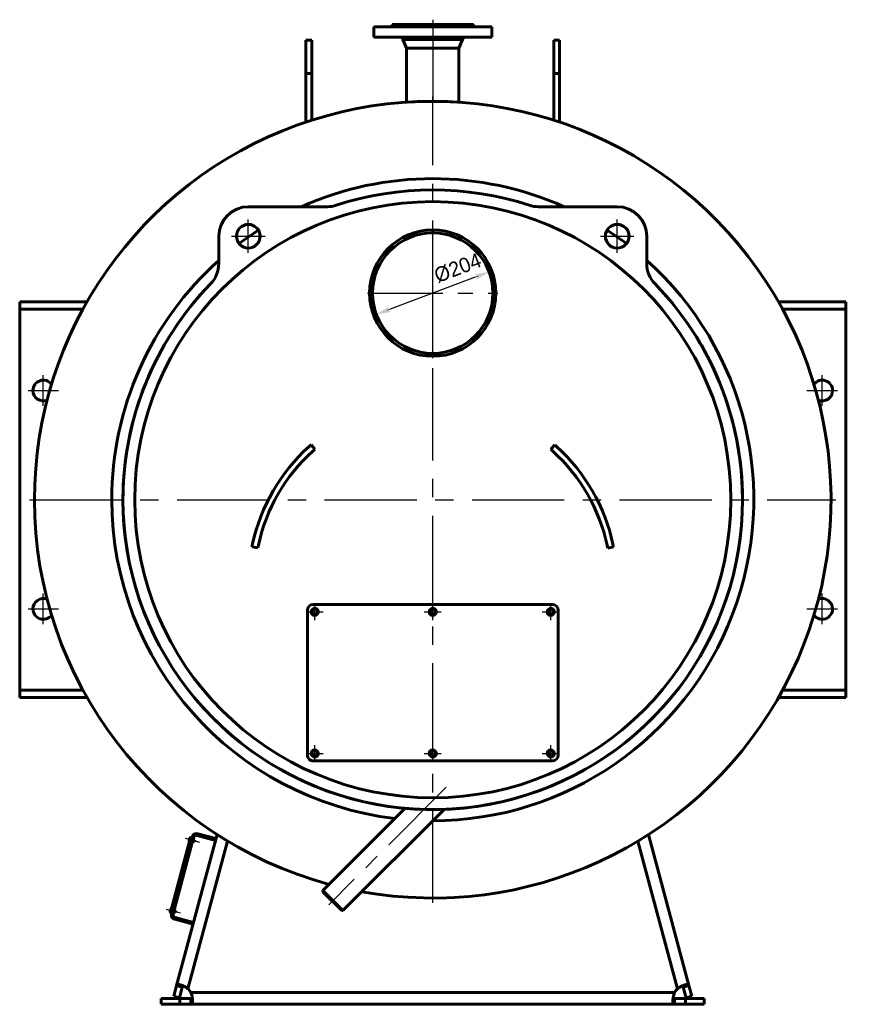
# Model space of a CAD drawing. Header units: millimetres. Extents: x 0 to 4396, y -200 to 841.
# Tile 7 of 8: x 3154 to 3440, y -166 to 168. Entities that reach past the tile are written whole.
import ezdxf

# ---------------------------------------------------------------- set-up
doc = ezdxf.new("R2010")
doc.units = ezdxf.units.MM
for name, pattern in [('CENTER_per1_scale0.029528', [1.5, 0.9375, -0.1875, 0.1875, -0.1875]), ('CENTER_per1_scale0.163386', [8.3, 5.1875, -1.0375, 1.0375, -1.0375]), ('CENTER_per1_scale0.236220', [12, 7.5, -1.5, 1.5, -1.5]), ('CENTER_per1_scale0.354331', [18, 11.25, -2.25, 2.25, -2.25]), ('CENTER_per1_scale0.688976', [35, 21.875, -4.375, 4.375, -4.375]), ('CENTER_per1_scale0.787402', [40, 25, -5, 5, -5]), ('CENTER_per1b_scale0.984252', [50, 31.25, -6.25, 6.25, -6.25]), ('CENTER_per3_scale0.698506', [35.484087, 22.177554, -4.435511, 4.435511, -4.435511]), ('CENTER_per5_scale0.803150', [40.8, 25.5, -5.1, 5.1, -5.1]), ('CENTER_per6_scale0.868930', [44.141667, 27.588542, -5.517708, 5.517708, -5.517708])]:
    doc.linetypes.add(name, pattern=pattern)
doc.styles.add('TextStyle_1', font='T-FLEX Type A.TTF', dxfattribs={"height": 5})
doc.dimstyles.new('DIM_ST_3', dxfattribs={"dimtxt": 5, "dimasz": 5, "dimexe": 0, "dimexo": 0, "dimgap": 1.25, "dimtad": 1, "dimlfac": 5, "dimrnd": 0.01, "dimdsep": 46, "dimtxsty": 'TextStyle_1', "dimblk": 'Arrow_3_C7_Status', "dimcen": 0.09, "dimclrd": 7, "dimclre": 7, "dimclrt": 7, "dimazin": 0, "dimtfac": 1, "dimtdec": 0, "dimtmove": 0, "dimatfit": 0, "dimldrblk": 'NONE', "dimfxl": 1, "dimtvp": 1, "dimtolj": 1, "dimarcsym": 0})

# ---------------------------------------------------------------- blocks, each defined once
blk = doc.blocks.new('Arrow_3_C7_Status')
at = {"color": 7, "linetype": 'Continuous', "lineweight": 0}
blk.add_line((-1, 0), (-0.8, 0), dxfattribs=at)
at = {"color": 7}
blk.add_solid([(-1, -0.2), (0, 0), (-0.8, 0), (-1, 0.2)], dxfattribs=at)
blk = doc.blocks.new('*D12')
at = {"color": 7, "lineweight": -2}
blk.add_line((14.41, 80.42), (-14.41, 69.58), dxfattribs=at)
at = {"layer": 'Defpoints', "color": 0}
for p in [(19.09, 82.19), (-14.41, 69.58)]:
    blk.add_point(p, dxfattribs=at)
at = {"color": 7, "lineweight": -2, "xscale": 5, "yscale": 5, "zscale": 5}
for p, rotation in [((19.09, 82.19), 20.62353138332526), ((-19.09, 67.81), 200.6235313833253)]:
    blk.add_blockref('Arrow_3_C7_Status', p, dxfattribs=dict(at, rotation=rotation))
at = {"color": 7, "insert": (8.47, 83.53), "char_height": 5, "attachment_point": 5, "rotation": 20.6235, "style": 'TextStyle_1'}
blk.add_mtext('\\A1;%%c204{\\H0.5x;\\S^ ;} ', dxfattribs=at)
blk = doc.blocks.new('_None')
blk = doc.blocks.new('Проекция_3')
at = {"color": 7, "linetype": 'CENTER_per1_scale0.029528', "lineweight": 25}
blk.add_line((0, 167.6667), (0, 164.0333), dxfattribs=at)
at = {"color": 7, "linetype": 'CENTER_per1_scale0.354331', "lineweight": 25}
blk.add_line((0, 167.0667), (0, 160.1333), dxfattribs=at)
at = {"color": 7, "linetype": 'Continuous', "lineweight": 60}
for p, q in [((-20, 165.2), (20, 165.2)), ((-20, 165.2), (-20, 161.8)), ((19.9995, 165.2), (-19.9987, 165.2)), ((14.1, 165.4), (-14.1, 165.4)), ((14.1, 165.4), (-14.1, 165.4)), ((-14.1, 165.4), (-14.1, 165.2)), ((13.8, 166), (-13.8, 166)), ((-13.8, 166), (-13.8, 165.7)), ((13.8, 165.7), (-13.8, 165.7)), ((13.8, 165.7), (-13.8, 165.7)), ((-13.7997, 166), (13.7987, 166)), ((13.8, 165.7), (13.8, 166)), ((14.1, 165.2), (14.1, 165.4)), ((20, 161.8), (20, 165.2)), ((-43, 149.4684), (-43, 160.7473)), ((-41, 160.7473), (-43, 160.7473)), ((-43, 149.4684), (-43, 160.7473)), ((-41, 149.4684), (-41, 160.7473)), ((-41, 149.4684), (-41, 160.7473)), ((-20, 161.8), (20, 161.8)), ((19.9995, 161.8), (-19.9987, 161.8)), ((10.0965, 160.9974), (-10.0965, 160.9974)), ((10.0965, 160.9974), (-10.0965, 160.9974)), ((-10.0965, 160.9974), (-8.89, 158)), ((8.89, 158), (10.0965, 160.9974)), ((41, 149.4684), (41, 160.7473)), ((43, 160.7473), (41, 160.7473)), ((41, 149.4684), (41, 160.7473)), ((43, 149.4684), (43, 160.7473)), ((43, 149.4684), (43, 160.7473)), ((8.89, 158), (-8.89, 158)), ((8.89, 158), (-8.89, 158)), ((-8.89, 158), (-8.89, 139.707)), ((8.89, 139.707), (8.89, 158)), ((-43, 149.4684), (-41, 149.4684)), ((-43, 132.9687), (-43, 149.4684)), ((-43, 132.9687), (-43, 149.4684)), ((-43, 149.4684), (-41, 149.4684)), ((-41, 133.6235), (-41, 149.4684)), ((-41, 133.6235), (-41, 149.4684)), ((41, 149.4684), (43, 149.4684)), ((41, 133.6235), (41, 149.4684)), ((41, 149.4684), (43, 149.4684)), ((41, 133.6235), (41, 149.4684)), ((43, 132.9687), (43, 149.4684)), ((43, 132.9687), (43, 149.4684)), ((-35.7942, 104.2876), (-62.5198, 104.2876)), ((-35.7942, 104.2876), (-62.5198, 104.2876)), ((62.5198, 104.2876), (35.7942, 104.2876)), ((62.5198, 104.2876), (35.7942, 104.2876)), ((-72.5198, 94.2876), (-72.5198, 85.0967)), ((-72.5198, 94.2876), (-72.5198, 85.0967)), ((-0.0018, 95.4), (-0.0019, 96.4)), ((0.0018, 95.4), (0.0019, 96.4)), ((72.5198, 85.0967), (72.5198, 94.2876)), ((72.5198, 85.0967), (72.5198, 94.2876)), ((-140, 72), (-139.3301, 72)), ((-140, 69.6), (-140, 72)), ((-129.55, 72), (-139.3301, 72)), ((-129.55, 72), (-125.2198, 72)), ((-125.2198, 72), (-117.2007, 72)), ((125.2198, 72), (117.2007, 72)), ((125.2198, 72), (129.55, 72)), ((139.3301, 72), (129.55, 72)), ((139.3301, 72), (140, 72)), ((140, 72), (140, 69.6)), ((-140, 67.2), (-140, 69.6)), ((-139.3301, 69.6), (-140, 69.6)), ((-140, -57.2), (-140, 67.2)), ((-129.55, 69.6), (-139.3301, 69.6)), ((-125.2198, 69.6), (-129.55, 69.6)), ((-125.2198, 69.6), (-118.5405, 69.6)), ((125.2198, 69.6), (118.5405, 69.6)), ((129.55, 69.6), (125.2198, 69.6)), ((139.3301, 69.6), (129.55, 69.6)), ((140, 69.6), (139.3301, 69.6)), ((140, 67.2), (140, 69.6)), ((140, 67.2), (140, -57.2)), ((-39.9415, 22.1414), (-41.2619, 23.6436)), ((40.0069, 22.0839), (41.3294, 23.5842)), ((-59.3022, -11.321), (-61.2626, -10.925)), ((59.3194, -11.4063), (61.2804, -11.0131)), ((-42.5, -81.5), (-42.5, -32.5)), ((-42.5, -81.5), (-42.5, -32.5)), ((-40.5, -30.5), (40.5, -30.5)), ((-40.5, -30.5), (40.5, -30.5)), ((42.5, -32.5), (42.5, -81.5)), ((42.5, -32.5), (42.5, -81.5)), ((-140, -57.2), (-140, -59.6)), ((-140, -59.6), (-139.3301, -59.6)), ((-140, -62), (-140, -59.6)), ((-139.3301, -59.6), (-129.55, -59.6)), ((-129.55, -59.6), (-125.2198, -59.6)), ((-125.2198, -59.6), (-118.5405, -59.6)), ((125.2198, -59.6), (118.5405, -59.6)), ((125.2198, -59.6), (129.55, -59.6)), ((129.55, -59.6), (139.3301, -59.6)), ((139.3301, -59.6), (140, -59.6)), ((140, -57.2), (140, -59.6)), ((140, -59.6), (140, -62)), ((-139.3301, -62), (-140, -62)), ((-139.3301, -62), (-129.55, -62)), ((-125.2198, -62), (-129.55, -62)), ((-125.2198, -62), (-117.2007, -62)), ((125.2198, -62), (117.2007, -62)), ((129.55, -62), (125.2198, -62)), ((129.55, -62), (139.3301, -62)), ((140, -62), (139.3301, -62)), ((40.5, -83.5), (-40.5, -83.5)), ((40.5, -83.5), (-40.5, -83.5)), ((-9.3694, -99.5811), (-37.2645, -127.4763)), ((-30.4763, -134.2645), (3.8592, -99.9291)), ((-82.0583, -109.4263), (-88.8912, -134.9268)), ((-82.0583, -109.4263), (-88.8912, -134.9268)), ((-87.977, -135.3788), (-81.0406, -109.492)), ((-87.977, -135.3788), (-81.0406, -109.492)), ((-86.825, -159.671), (-73.1109, -108.4892)), ((-86.825, -159.671), (-73.1109, -108.4892)), ((-82.5764, -110.6644), (-82.3021, -109.6405)), ((-82.5764, -110.6644), (-82.3021, -109.6405)), ((-82.4916, -110.8114), (-82.1551, -109.5557)), ((-82.4916, -110.8114), (-82.1551, -109.5557)), ((-82.0972, -109.5712), (-82.1551, -109.5557)), ((-81.672, -109.5298), (-82.0583, -109.4263)), ((-81.672, -109.5298), (-82.0583, -109.4263)), ((-81.672, -109.5298), (-81.6202, -109.3367)), ((-81.672, -109.5298), (-81.6202, -109.3367)), ((-79.8159, -108.7848), (-73.634, -110.4413)), ((-79.8159, -108.7848), (-73.634, -110.4413)), ((-79.6606, -108.2053), (-73.4787, -109.8617)), ((-79.6606, -108.2053), (-73.4787, -109.8617)), ((73.1109, -108.4892), (86.825, -159.671)), ((73.1109, -108.4892), (86.825, -159.671)), ((-69.5618, -110.6986), (-82.9613, -160.7063)), ((-69.5618, -110.6986), (-82.9613, -160.7063)), ((-82.4916, -110.8114), (-82.4336, -110.8269)), ((-81.3823, -110.767), (-80.8027, -110.9223)), ((-80.6371, -110.3041), (-81.2166, -110.1488)), ((-80.8027, -110.9223), (-80.6371, -110.3041)), ((-80.8027, -110.9223), (-80.6371, -110.3041)), ((82.9613, -160.7063), (69.5618, -110.6986)), ((82.9613, -160.7063), (69.5618, -110.6986)), ((-37.2645, -127.4763), (-37.2645, -127.8581)), ((-30.4763, -134.2645), (-37.2645, -127.4763)), ((-37.2645, -127.8581), (-30.8581, -134.2645)), ((-88.9951, -134.6194), (-88.7208, -133.5955)), ((-88.9951, -134.6194), (-88.7208, -133.5955)), ((-88.9103, -134.7663), (-88.5738, -133.5106)), ((-88.9103, -134.7663), (-88.5738, -133.5106)), ((-88.9103, -134.7663), (-88.8523, -134.7819)), ((-88.5048, -135.0303), (-88.8912, -134.9268)), ((-88.5048, -135.0303), (-88.8912, -134.9268)), ((-88.5159, -133.5262), (-88.5738, -133.5106)), ((-88.5565, -135.2235), (-88.5048, -135.0303)), ((-88.5565, -135.2235), (-88.5048, -135.0303)), ((-87.801, -134.7219), (-87.2214, -134.8772)), ((-87.0558, -134.259), (-87.6354, -134.1037)), ((-81.088, -138.26), (-87.2699, -136.6035)), ((-81.088, -138.26), (-87.2699, -136.6035)), ((-87.2214, -134.8772), (-87.0558, -134.259)), ((-87.2214, -134.8772), (-87.0558, -134.259)), ((-30.8581, -134.2645), (-30.4763, -134.2645)), ((-81.2433, -138.8395), (-87.4252, -137.1831)), ((-81.2433, -138.8395), (-87.4252, -137.1831)), ((-87.7945, -163.2892), (-86.825, -159.671)), ((-87.7945, -163.2892), (-86.825, -159.671)), ((-84.8932, -160.1886), (-86.825, -159.671)), ((-84.8932, -160.1886), (-86.825, -159.671)), ((-84.7566, -159.6791), (-84.7566, -159.679)), ((-84.7566, -159.6791), (-84.7566, -159.679)), ((84.8932, -160.1886), (86.825, -159.671)), ((84.8932, -160.1886), (86.825, -159.671)), ((86.825, -159.671), (87.7945, -163.2892)), ((86.825, -159.671), (87.7945, -163.2892)), ((-85.8627, -163.8068), (-87.7945, -163.2892)), ((-85.8627, -163.8068), (-87.7945, -163.2892)), ((-85.8627, -163.8068), (-84.8932, -160.1886)), ((-85.8627, -163.8068), (-84.8932, -160.1886)), ((-81.9686, -162), (81.9686, -162)), ((-81.9686, -162), (81.9686, -162)), ((84.8932, -160.1886), (85.8627, -163.8068)), ((84.8932, -160.1886), (85.8627, -163.8068)), ((85.8627, -163.8068), (87.7945, -163.2892)), ((85.8627, -163.8068), (87.7945, -163.2892)), ((-92, -164), (-85.7144, -164)), ((-92, -166), (-92, -164)), ((-92, -164), (-85.7144, -164)), ((-92, -166), (-92, -164)), ((-92, -166), (-85.7144, -166)), ((-92, -166), (-85.7144, -166)), ((-85.7144, -164), (-81.9686, -164)), ((-85.7144, -164), (-81.9686, -164)), ((-85.7144, -164), (-85.7144, -166)), ((-85.7144, -164), (-85.7144, -166)), ((-85.7144, -166), (-81.9686, -166)), ((-85.7144, -166), (-81.9686, -166)), ((-81.9686, -164), (-81.9686, -166)), ((-81.9686, -164), (-81.9686, -166)), ((81.9686, -166), (-81.9686, -166)), ((81.9686, -166), (-81.9686, -166)), ((-81.3786, -164.8285), (-81.3786, -164.7641)), ((81.9686, -164), (85.7144, -164)), ((81.9686, -164), (81.9686, -166)), ((81.9686, -164), (85.7144, -164)), ((81.9686, -164), (81.9686, -166)), ((81.9686, -166), (85.7144, -166)), ((81.9686, -166), (85.7144, -166)), ((85.7144, -164), (85.7144, -166)), ((92, -164), (85.7144, -164)), ((92, -164), (85.7144, -164)), ((85.7144, -164), (85.7144, -166)), ((92, -166), (85.7144, -166)), ((92, -166), (85.7144, -166)), ((92, -164), (92, -166)), ((92, -164), (92, -166))]:
    blk.add_line(p, q, dxfattribs=at)
at = {"color": 7, "linetype": 'CENTER_per3_scale0.698506', "lineweight": 25}
blk.add_line((0, 162.6641), (0, 138.0403), dxfattribs=at)
at = {"color": 7, "linetype": 'CENTER_per1b_scale0.984252', "lineweight": 25}
for p, q in [((0, -131.6667), (0, 141.6667)), ((-136.6667, 5), (136.6667, 5))]:
    blk.add_line(p, q, dxfattribs=at)
at = {"color": 7, "linetype": 'CENTER_per1_scale0.787402', "lineweight": 25}
for p, q in [((-62.5198, 88.6209), (-62.5198, 99.9542)), ((62.5198, 88.6209), (62.5198, 99.9542)), ((-68.1865, 94.2876), (-56.8532, 94.2876)), ((56.8532, 94.2876), (68.1865, 94.2876))]:
    blk.add_line(p, q, dxfattribs=at)
at = {"color": 7, "linetype": 'CENTER_per5_scale0.803150', "lineweight": 25}
for p, q in [((0, 52.9333), (0, 97.0667)), ((-22.0667, 75), (22.0667, 75))]:
    blk.add_line(p, q, dxfattribs=at)
at = {"color": 7, "linetype": 'CENTER_per1_scale0.688976', "lineweight": 25}
for p, q in [((-132, 36.8333), (-132, 47.1667)), ((132, 36.8333), (132, 47.1667)), ((-137.1667, 42), (-126.8333, 42)), ((126.8333, 42), (137.1667, 42)), ((-132, -37.1667), (-132, -26.8333)), ((132, -37.1667), (132, -26.8333)), ((-137.1667, -32), (-126.8333, -32)), ((126.8333, -32), (137.1667, -32))]:
    blk.add_line(p, q, dxfattribs=at)
at = {"color": 7, "linetype": 'CENTER_per1_scale0.236220', "lineweight": 25}
for p, q in [((-42.8667, -33), (-37.1333, -33)), ((-40, -35.8667), (-40, -30.1333)), ((-2.8667, -33), (2.8667, -33)), ((0, -35.8667), (0, -30.1333)), ((37.1333, -33), (42.8667, -33)), ((40, -35.8667), (40, -30.1333)), ((-40, -83.8667), (-40, -78.1333)), ((0, -83.8667), (0, -78.1333)), ((40, -83.8667), (40, -78.1333)), ((-42.8667, -81), (-37.1333, -81)), ((-2.8667, -81), (2.8667, -81)), ((37.1333, -81), (42.8667, -81))]:
    blk.add_line(p, q, dxfattribs=at)
at = {"color": 7, "linetype": 'CENTER_per6_scale0.868930', "lineweight": 25}
blk.add_line((4.5726, -92.4274), (-35.2398, -132.2398), dxfattribs=at)
at = {"color": 7, "linetype": 'CENTER_per1_scale0.163386', "lineweight": 25}
for p, q in [((-83.9332, -109.7522), (-79.11, -111.0445)), ((-90.3519, -133.7071), (-85.5287, -134.9995))]:
    blk.add_line(p, q, dxfattribs=at)
at = {"color": 7, "lineweight": 60, "flags": 128}
for points in [[(-82.9613, -160.7063), (-83.1245, -160.5873), (-83.2894, -160.4734), (-83.4559, -160.3642), (-83.6237, -160.2596), (-83.7928, -160.1595), (-83.963, -160.0636), (-84.1329, -159.9727), (-84.3008, -159.8874), (-84.4665, -159.8077), (-84.6298, -159.7334), (-84.7908, -159.6644), (-84.9492, -159.6007), (-85.1048, -159.5424), (-85.2553, -159.4902), (-85.4002, -159.4444), (-85.5396, -159.4046), (-85.6734, -159.3711), (-85.8017, -159.3437), (-85.9243, -159.3227), (-86.0397, -159.3083), (-86.1473, -159.3006), (-86.2474, -159.2996), (-86.34, -159.3053), (-86.4253, -159.3179), (-86.5031, -159.3375), (-86.5729, -159.3642), (-86.6344, -159.3977), (-86.6878, -159.4381), (-86.7333, -159.4854), (-86.7713, -159.5399), (-86.8018, -159.6017), (-86.825, -159.671)], [(-82.9613, -160.7063), (-83.1245, -160.5873), (-83.2894, -160.4734), (-83.4559, -160.3642), (-83.6237, -160.2596), (-83.7928, -160.1595), (-83.963, -160.0636), (-84.1329, -159.9727), (-84.3008, -159.8874), (-84.4664, -159.8077), (-84.6298, -159.7334), (-84.7907, -159.6644), (-84.9492, -159.6007), (-85.1048, -159.5424), (-85.2553, -159.4902), (-85.4002, -159.4444), (-85.5396, -159.4046), (-85.6734, -159.3711), (-85.8017, -159.3437), (-85.9243, -159.3227), (-86.0397, -159.3083), (-86.1473, -159.3006), (-86.2474, -159.2996), (-86.34, -159.3053), (-86.4253, -159.3179), (-86.5031, -159.3376), (-86.5729, -159.3642), (-86.6344, -159.3977), (-86.6878, -159.4381), (-86.7333, -159.4854), (-86.7713, -159.5399), (-86.8018, -159.6017), (-86.825, -159.671)], [(-85.4642, -159.4248), (-85.4647, -159.4247), (-85.4677, -159.4239), (-85.4675, -159.424)], [(-84.5596, -159.7654), (-84.5888, -159.7746), (-84.6519, -159.807), (-84.708, -159.8492), (-84.7574, -159.9008), (-84.8003, -159.9613), (-84.8368, -160.0296), (-84.8675, -160.1055), (-84.8932, -160.1886)], [(-84.5596, -159.7654), (-84.5888, -159.7746), (-84.6519, -159.807), (-84.708, -159.8492), (-84.7574, -159.9008), (-84.8003, -159.9613), (-84.8368, -160.0296), (-84.8675, -160.1055), (-84.8932, -160.1886)], [(-84.8932, -160.1886), (-84.8676, -160.1056), (-84.8676, -160.1055)], [(-84.6651, -159.7178), (-84.6649, -159.7178), (-84.6626, -159.719), (-84.6616, -159.7194), (-84.6612, -159.7197), (-84.6608, -159.7198)], [(86.825, -159.671), (86.8019, -159.6019), (86.7716, -159.5403), (86.7338, -159.486), (86.6883, -159.4386), (86.6349, -159.3981), (86.5734, -159.3644), (86.5034, -159.3376), (86.4259, -159.318), (86.341, -159.3054), (86.2486, -159.2996), (86.1486, -159.3006), (86.0409, -159.3082), (85.9253, -159.3225), (85.8029, -159.3435), (85.6747, -159.3708), (85.5409, -159.4043), (85.4014, -159.444), (85.2563, -159.4899), (85.1055, -159.5421), (84.9499, -159.6004), (84.7914, -159.6642), (84.6303, -159.7332), (84.4665, -159.8077), (84.3003, -159.8877), (84.1316, -159.9734), (83.9613, -160.0645), (83.7917, -160.1601), (83.6231, -160.26), (83.4556, -160.3644), (83.2894, -160.4734), (83.1246, -160.5873), (82.9613, -160.7063)], [(86.825, -159.671), (86.8019, -159.6019), (86.7716, -159.5403), (86.7338, -159.4859), (86.6883, -159.4386), (86.6349, -159.3981), (86.5734, -159.3644), (86.5034, -159.3376), (86.4259, -159.318), (86.3409, -159.3054), (86.2485, -159.2996), (86.1486, -159.3006), (86.0409, -159.3082), (85.9253, -159.3225), (85.8029, -159.3435), (85.6747, -159.3708), (85.5409, -159.4043), (85.4014, -159.444), (85.2563, -159.4899), (85.1055, -159.5421), (84.9499, -159.6004), (84.7914, -159.6641), (84.6302, -159.7332), (84.4665, -159.8077), (84.3003, -159.8877), (84.1316, -159.9734), (83.9613, -160.0645), (83.7917, -160.1601), (83.6231, -160.26), (83.4556, -160.3644), (83.2894, -160.4734), (83.1245, -160.5873), (82.9613, -160.7063)], [(84.8932, -160.1886), (84.8676, -160.1056), (84.837, -160.03), (84.8007, -159.9619), (84.758, -159.9016), (84.7087, -159.8499), (84.6529, -159.8077), (84.5906, -159.7753), (84.5596, -159.7654)], [(84.8932, -160.1886), (84.8676, -160.1056), (84.837, -160.03), (84.8007, -159.9619), (84.7581, -159.9017), (84.7088, -159.8499), (84.6529, -159.8077), (84.5905, -159.7753), (84.5596, -159.7654)], [(-81.9686, -166), (-81.8959, -165.9956), (-81.8285, -165.9822), (-81.7662, -165.9597), (-81.7087, -165.9281), (-81.6558, -165.887), (-81.6074, -165.8363), (-81.5634, -165.7756), (-81.5244, -165.7058), (-81.4902, -165.627), (-81.4607, -165.5393), (-81.4357, -165.4425), (-81.4152, -165.3365), (-81.3992, -165.2212), (-81.3877, -165.0974), (-81.3809, -164.9666), (-81.3786, -164.8286), (-81.3809, -164.6837), (-81.3877, -164.5316), (-81.3991, -164.3724), (-81.4152, -164.207), (-81.4357, -164.0374), (-81.4607, -163.8639), (-81.4902, -163.6865), (-81.5245, -163.5052), (-81.5636, -163.3201), (-81.6075, -163.132), (-81.6559, -162.9434), (-81.7088, -162.7547), (-81.7663, -162.5659), (-81.8286, -162.3771), (-81.8959, -162.1885), (-81.9686, -162)], [(-81.9686, -166), (-81.8959, -165.9956), (-81.8286, -165.9822), (-81.7663, -165.9597), (-81.7087, -165.9281), (-81.6558, -165.887), (-81.6074, -165.8363), (-81.5634, -165.7756), (-81.5244, -165.7058), (-81.4902, -165.627), (-81.4607, -165.5393), (-81.4357, -165.4425), (-81.4152, -165.3365), (-81.3992, -165.2212), (-81.3877, -165.0974), (-81.3809, -164.9666), (-81.3786, -164.8286), (-81.3809, -164.6837), (-81.3877, -164.5316), (-81.3991, -164.3724), (-81.4152, -164.207), (-81.4357, -164.0375), (-81.4607, -163.8639), (-81.4903, -163.6865), (-81.5245, -163.5052), (-81.5636, -163.3201), (-81.6075, -163.132), (-81.6559, -162.9434), (-81.7088, -162.7547), (-81.7663, -162.5659), (-81.8286, -162.3772), (-81.8959, -162.1885), (-81.9686, -162)], [(81.9686, -162), (81.8959, -162.1885), (81.8285, -162.3772), (81.7662, -162.5661), (81.7087, -162.7551), (81.6558, -162.944), (81.6074, -163.1327), (81.5634, -163.3209), (81.5244, -163.5057), (81.4902, -163.6866), (81.4607, -163.8638), (81.4357, -164.037), (81.4152, -164.2063), (81.3992, -164.3715), (81.3877, -164.531), (81.3809, -164.6832), (81.3786, -164.8282), (81.3809, -164.9661), (81.3877, -165.0969), (81.3991, -165.2205), (81.4152, -165.336), (81.4357, -165.4422), (81.4607, -165.5392), (81.4902, -165.6271), (81.5245, -165.706), (81.5636, -165.7759), (81.6075, -165.8365), (81.6559, -165.8872), (81.7088, -165.9282), (81.7663, -165.9598), (81.8286, -165.9822), (81.8959, -165.9956), (81.9686, -166)], [(81.9686, -162), (81.8959, -162.1885), (81.8286, -162.3772), (81.7663, -162.5661), (81.7087, -162.7551), (81.6558, -162.944), (81.6074, -163.1327), (81.5634, -163.3209), (81.5244, -163.5057), (81.4902, -163.6867), (81.4607, -163.8638), (81.4357, -164.0371), (81.4152, -164.2063), (81.3992, -164.3715), (81.3877, -164.531), (81.3809, -164.6832), (81.3786, -164.8282), (81.3809, -164.9661), (81.3877, -165.0969), (81.3991, -165.2205), (81.4152, -165.336), (81.4357, -165.4422), (81.4607, -165.5392), (81.4903, -165.6271), (81.5245, -165.706), (81.5636, -165.7759), (81.6075, -165.8365), (81.6559, -165.8871), (81.7088, -165.9282), (81.7663, -165.9598), (81.8286, -165.9822), (81.8959, -165.9956), (81.9686, -166)], [(-81.9686, -164), (-81.8818, -163.9968), (-81.8008, -163.9868), (-81.7257, -163.9693), (-81.6565, -163.9438), (-81.5937, -163.9096), (-81.5384, -163.8665), (-81.491, -163.8146), (-81.4734, -163.7873)], [(-81.9686, -164), (-81.8818, -163.9968), (-81.8008, -163.9868), (-81.7257, -163.9693), (-81.6564, -163.9437), (-81.5937, -163.9095), (-81.5384, -163.8665), (-81.4911, -163.8147), (-81.4734, -163.7873)], [(81.4735, -163.7873), (81.4899, -163.8131), (81.5376, -163.8657), (81.5928, -163.909), (81.6555, -163.9434), (81.725, -163.9691), (81.8004, -163.9867), (81.8816, -163.9968), (81.9686, -164)], [(81.4735, -163.7873), (81.4899, -163.8131), (81.5376, -163.8657), (81.5928, -163.909), (81.6555, -163.9434), (81.725, -163.9691), (81.8004, -163.9867), (81.8816, -163.9968), (81.9686, -164)]]:
    blk.add_lwpolyline(points, dxfattribs=at)
at = {"color": 7, "linetype": 'Continuous', "lineweight": 60}
for centre, radius in [((0, 5), 101), ((-62.5198, 94.2876), 4), ((-62.5198, 94.2876), 4), ((62.5198, 94.2876), 4), ((62.5198, 94.2876), 4), ((0, 75), 20.4), ((0, 75), 20.4), ((-40, -33), 1), ((0, -33), 1), ((40, -33), 1), ((-40, -81), 1), ((0, -81), 1), ((40, -81), 1)]:
    blk.add_circle(centre, radius, dxfattribs=at)
for centre, radius, start, end in [((-14.1, 165.7), 0.3, 270, 0.000005), ((14.1, 165.7), 0.3, 179.999995, 270), ((-11.5807, 160.4), 1.6, 21.924785, 61.044976), ((11.5807, 160.4), 1.6, 118.955024, 158.075215), ((0, 5.0017), 135, 259.73789, 180.000736), ((0, 5), 135, 259.737257, 180), ((0, 5), 135, 86.649472, 93.35049), ((0, 5), 108.8, 65.862903, 114.137097), ((0, 5), 105, 71.865174, 108.134826), ((0, 5), 105, 71.865174, 108.134826), ((-62.5198, 94.2876), 10, 90, 180), ((-62.5198, 94.2876), 10, 90, 180), ((-35.7942, 114.2876), 10, 270, 288.134826), ((-35.7942, 114.2876), 10, 270, 288.134826), ((35.7942, 114.2876), 10, 251.865174, 270), ((35.7942, 114.2876), 10, 251.865174, 270), ((62.5198, 94.2876), 10, 360, 90), ((62.5198, 94.2876), 10, 0, 90), ((0, 5), 108.8, 122.897985, 127.102015), ((0, 75), 21.4, 179.999999, 89.995), ((0, 75), 21.4, 90.005, 179.999999), ((0, 75), 20.4, 90.005, 179.999999), ((0, 75), 20.4, 179.999999, 89.995), ((0, 5), 108.8, 52.897985, 57.102015), ((0, 5), 108.8, 131.800776, 179.999999), ((-82.5198, 85.0967), 10, 315.853704, 0), ((-82.5198, 85.0967), 10, 315.853704, 0.000001), ((0, 5), 108.8, 269.993799, 48.199224), ((82.5198, 85.0967), 10, 180, 224.146296), ((82.5198, 85.0967), 10, 180, 224.146296), ((0, 5), 105, 135.853704, 360), ((0, 5), 105, 135.853704, 179.999999), ((0, 5), 105, 180, 44.146296), ((0, 5), 105, 360, 44.146296), ((-132, 42), 3.5, 37.136493, 180), ((132, 42), 3.5, 0, 142.863507), ((-132, 42), 3.5, 180, 291.546817), ((132, 42), 3.5, 248.453183, 0), ((0, -23.3), 62.5, 131.314424, 132.246062), ((0, -23.3), 62.5, 47.671526, 48.603165), ((0, -23.3), 62.5, 132.246062, 167.648333), ((0, -23.3), 60.5, 132.246062, 167.648333), ((0, -23.3), 60.5, 131.314424, 132.246062), ((0, -23.3), 60.5, 47.671526, 48.603165), ((0, -23.3), 60.5, 12.269256, 47.671526), ((0, -23.3), 62.5, 12.269256, 47.671526), ((0, 5), 135, 180, 254.914222), ((0, 5.0019), 135, 180.000805, 254.914879), ((0, 5), 108.8, 179.999999, 263.228189), ((0, -23.3), 62.5, 167.648333, 168.579971), ((0, -23.3), 60.5, 167.648333, 168.579971), ((0, -23.3), 60.5, 11.337617, 12.269256), ((0, -23.3), 62.5, 11.337617, 12.269256), ((-132, -32), 3.5, 68.453183, 180), ((132, -32), 3.5, 0, 111.546817), ((-132, -32), 3.5, 180, 322.863507), ((-40.5, -32.5), 2, 90, 180), ((-40.5, -32.5), 2, 90, 180), ((-40, -33), 1.2, 270, 179.999995), ((-40, -33), 1.2, 270, 179.999995), ((-40, -33), 1.2, 179.999995, 270), ((-40, -33), 1.2, 179.999995, 270), ((0, -33), 1.2, 270, 180), ((0, -33), 1.2, 270, 180), ((0, -33), 1.2, 180, 270), ((0, -33), 1.2, 180, 270), ((40, -33), 1.2, 270, 179.999995), ((40, -33), 1.2, 270, 179.999995), ((40, -33), 1.2, 179.999995, 270), ((40, -33), 1.2, 179.999995, 270), ((40.5, -32.5), 2, 0, 90), ((40.5, -32.5), 2, 0, 90), ((132, -32), 3.5, 217.136493, 0), ((-40, -81), 1.2, 270, 179.999995), ((-40, -81), 1.2, 270, 179.999995), ((0, -81), 1.2, 270, 180), ((0, -81), 1.2, 270, 180), ((40, -81), 1.2, 270, 179.999995), ((40, -81), 1.2, 270, 179.999995), ((-40.5, -81.5), 2, 179.999995, 270), ((-40.5, -81.5), 2, 179.999995, 270), ((-40, -81), 1.2, 179.999995, 270), ((-40, -81), 1.2, 179.999995, 270), ((0, -81), 1.2, 180, 270), ((0, -81), 1.2, 180, 270), ((40, -81), 1.2, 179.999995, 270), ((40, -81), 1.2, 179.999995, 270), ((40.5, -81.5), 2, 270, 0), ((40.5, -81.5), 2, 270, 0), ((-82.1862, -109.6716), 0.12, 75, 165), ((-80.0747, -109.7508), 1.6, 75, 165), ((-80.0747, -109.7508), 1.6, 75, 165), ((-80.0747, -109.7508), 1, 75, 165), ((-80.0747, -109.7508), 1, 75, 165), ((-82.4605, -110.6955), 0.12, 165, 255), ((-88.8792, -134.6504), 0.12, 165, 255), ((-88.6049, -133.6266), 0.12, 75, 165), ((-87.0111, -135.6376), 1.6, 165, 255), ((-87.0111, -135.6376), 1.6, 165, 255), ((-87.0111, -135.6376), 1, 165, 255), ((-87.0111, -135.6376), 1, 165, 255), ((-85.451, -157.5116), 1.8667, 260.434084, 260.832068), ((-86.3786, -164.3562), 5, 28.114746, 46.885254), ((-86.3786, -164.3562), 5, 28.114746, 46.885254), ((86.3786, -164.3562), 5, 133.114746, 151.885254), ((86.3786, -164.3562), 5, 133.114746, 151.885254)]:
    blk.add_arc(centre, radius, start, end, dxfattribs=at)
dim = blk.add_diameter_dim_2p(p1=(-19.0927, 67.8146), p2=(19.0927, 82.1854), text='<>{\\H0.5x;\\S^ ;} ', dimstyle='DIM_ST_3')
dim.commit()
dim.dimension.update_dxf_attribs({"geometry": '*D12', "text_midpoint": (9.7897, 80.0199), "dimtype": 163})

msp = doc.modelspace()

# ---------------------------------------------------------------- block references
msp.add_blockref('Проекция_3', (3294.45, 0))

doc.saveas('drawing.dxf')
